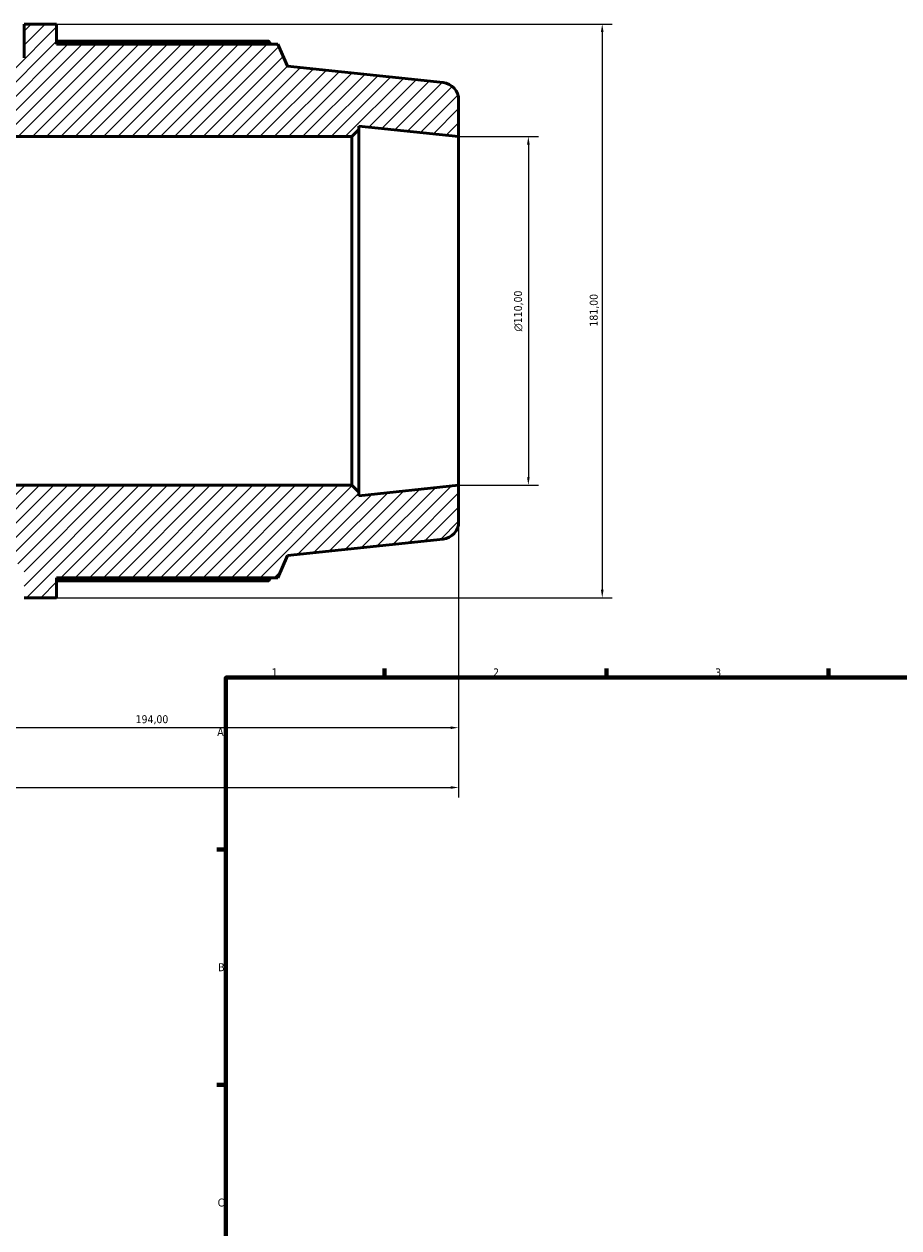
# Model space of a CAD drawing. Header units: millimetres. Extents: x -319 to 1171, y -71 to 872.
# Tile 3 of 9: x -44 to 232, y 400 to 780. Entities that reach past the tile are written whole.
import ezdxf

# ---------------------------------------------------------------- set-up
doc = ezdxf.new("R2010")
doc.units = ezdxf.units.MM
for name, color, linetype, lineweight in [('Border (ISO)', 7, 'Continuous', 70), ('Dimension (ISO)', 7, 'Continuous', 25), ('Hatch (ISO)', 7, 'Continuous', 18), ('Visible (ISO)', 7, 'Continuous', 50)]:
    doc.layers.add(name, color=color, linetype=linetype, lineweight=lineweight)
doc.styles.add('Note Text (ISO)', font='tahoma.ttf')
doc.dimstyles.new('Default (ISO)', dxfattribs={"dimtxt": 2.5, "dimasz": 2.5, "dimexe": 3.175, "dimexo": 0, "dimgap": 0.762, "dimtad": 1, "dimrnd": 1e-08, "dimzin": 0, "dimtxsty": 'Note Text (ISO)', "dimcen": 0.09, "dimdle": 10, "dimclrd": 256, "dimclre": 256, "dimclrt": 256, "dimazin": 0, "dimtfac": 1.40208, "dimtmove": 0, "dimatfit": 3, "dimfxl": 1, "dimtolj": 1, "dimtzin": 0, "dimlwd": -1, "dimlwe": -1, "dimarcsym": 0})

# ---------------------------------------------------------------- blocks, each defined once
blk = doc.blocks.new('Borders Default Border')
at = {"layer": 'Border (ISO)'}
for p, q in [((70.08, 574), (70.08, 576.9)), ((140.17, 574), (140.17, 576.9)), ((210.25, 574), (210.25, 576.9)), ((20, 519.75), (17.1, 519.75)), ((20, 445.5), (17.1, 445.5))]:
    blk.add_line(p, q, dxfattribs=at)
at = {"layer": 'Border (ISO)', "flags": 128}
blk.add_lwpolyline([(20, 20), (20, 574), (821, 574), (821, 20), (20, 20)], dxfattribs=at)
at = {"layer": 'Border (ISO)', "color": 232, "true_color": 0xca0064, "char_height": 2.5, "attachment_point": 7, "style": 'Note Text (ISO)'}
for s, insert in [('1', (34.48, 574.4)), ('2', (104.37, 574.4)), ('3', (174.43, 574.35)), ('A', (17.29, 555.62)), ('B', (17.59, 481.38)), ('C', (17.43, 407.08))]:
    blk.add_mtext(s, dxfattribs=dict(at, insert=insert))
blk = doc.blocks.new('*D7')
at = {"layer": 'Defpoints', "color": 0, "transparency": 16777216}
for p in [(-33.42, 780.2), (-33.42, 599.2), (138.79, 599.2)]:
    blk.add_point(p, dxfattribs=at)
at = {"layer": 'Dimension (ISO)', "transparency": 16777216}
for p, q in [((-33.42, 780.2), (141.97, 780.2)), ((138.79, 777.7), (138.79, 601.7)), ((-33.42, 599.2), (141.97, 599.2))]:
    blk.add_line(p, q, dxfattribs=at)
for points in [[(138.37, 777.7), (139.21, 777.7), (138.79, 780.2)], [(138.37, 601.7), (139.21, 601.7), (138.79, 599.2)]]:
    blk.add_solid(points, dxfattribs=at)
at = {"layer": 'Dimension (ISO)', "color": 232, "true_color": 0xca0064, "transparency": 16777216, "insert": (134.85, 684.74), "char_height": 2.5, "attachment_point": 1, "rotation": 90, "style": 'Note Text (ISO)'}
blk.add_mtext('\\A1;181,00', dxfattribs=at)
blk = doc.blocks.new('*D8')
at = {"layer": 'Defpoints', "color": 0, "transparency": 16777216}
for p in [(93.47, 744.7), (93.47, 634.7), (115.47, 634.7)]:
    blk.add_point(p, dxfattribs=at)
at = {"layer": 'Dimension (ISO)', "transparency": 16777216}
for p, q in [((93.47, 744.7), (118.65, 744.7)), ((115.47, 742.2), (115.47, 637.2)), ((93.47, 634.7), (118.65, 634.7))]:
    blk.add_line(p, q, dxfattribs=at)
for points in [[(115.06, 742.2), (115.89, 742.2), (115.47, 744.7)], [(115.06, 637.2), (115.89, 637.2), (115.47, 634.7)]]:
    blk.add_solid(points, dxfattribs=at)
at = {"layer": 'Dimension (ISO)', "color": 232, "true_color": 0xca0064, "transparency": 16777216, "insert": (110.95, 683.2), "char_height": 2.5, "attachment_point": 1, "rotation": 90, "style": 'Note Text (ISO)'}
blk.add_mtext('\\A1;\\fAIGDT|b0|i0;\\H2.5000;\\ln\\fTahoma|b0|i0;\\H2.5000;110,00', dxfattribs=at)
blk = doc.blocks.new('*D9')
at = {"layer": 'Defpoints', "color": 0, "transparency": 16777216}
for p in [(-100.53, 640.2), (93.47, 634.7), (-100.53, 558.2)]:
    blk.add_point(p, dxfattribs=at)
at = {"layer": 'Dimension (ISO)', "transparency": 16777216}
for p, q in [((-100.53, 640.2), (-100.53, 555.02)), ((93.47, 634.7), (93.47, 555.02)), ((90.97, 558.2), (-98.03, 558.2))]:
    blk.add_line(p, q, dxfattribs=at)
for points in [[(-98.03, 558.61), (-98.03, 557.78), (-100.53, 558.2)], [(90.97, 558.61), (90.97, 557.78), (93.47, 558.2)]]:
    blk.add_solid(points, dxfattribs=at)
at = {"layer": 'Dimension (ISO)', "color": 232, "true_color": 0xca0064, "transparency": 16777216, "insert": (-8.48, 562.13), "char_height": 2.5, "attachment_point": 1, "style": 'Note Text (ISO)'}
blk.add_mtext('\\A1;194,00', dxfattribs=at)
blk = doc.blocks.new('*D13')
at = {"layer": 'Defpoints', "color": 0, "transparency": 16777216}
for p in [(-284.53, 644.7), (93.47, 634.7), (93.47, 539.33)]:
    blk.add_point(p, dxfattribs=at)
at = {"layer": 'Dimension (ISO)', "transparency": 16777216}
for p, q in [((-284.53, 644.7), (-284.53, 536.15)), ((93.47, 634.7), (93.47, 536.15)), ((-282.03, 539.33), (90.97, 539.33))]:
    blk.add_line(p, q, dxfattribs=at)
for points in [[(-282.03, 539.74), (-282.03, 538.91), (-284.53, 539.33)], [(90.97, 539.74), (90.97, 538.91), (93.47, 539.33)]]:
    blk.add_solid(points, dxfattribs=at)
at = {"layer": 'Dimension (ISO)', "color": 232, "true_color": 0xca0064, "transparency": 16777216, "insert": (-100.59, 543.27), "char_height": 2.5, "attachment_point": 1, "style": 'Note Text (ISO)'}
blk.add_mtext('\\A1;378,00', dxfattribs=at)

msp = doc.modelspace()

# ---------------------------------------------------------------- hatches: boundary and pattern name
at = {"layer": 'Hatch (ISO)'}
h = msp.add_hatch(dxfattribs=at)
h.set_pattern_fill('ANSI31', color=256, scale=25.4, style=0)
h.set_pattern_definition([(45, (0, 0), (-2.245064, 2.245064), [])])
edge = h.paths.add_edge_path()
edge.add_line((59.773, 744.696), (61.973, 746.896))
edge.add_line((61.973, 746.896), (61.973, 748.007))
edge.add_line((61.973, 748.007), (93.473, 744.696))
edge.add_line((93.473, 744.696), (93.473, 756.244))
edge.add_ellipse((87.973, 756.244), major_axis=(5.5, 0), ratio=1, start_angle=0, end_angle=84)
edge.add_line((88.548, 761.713), (39.473, 766.871))
edge.add_line((39.473, 766.871), (36.361, 773.861))
edge.add_line((36.361, 773.861), (-33.421, 773.861))
edge.add_line((-33.421, 773.861), (-33.421, 780.196))
edge.add_line((-33.421, 780.196), (-43.687, 780.196))
edge.add_line((-43.687, 780.196), (-43.687, 769.517))
edge.add_line((-43.687, 769.517), (-47.231, 769.517))
edge.add_line((-47.231, 769.517), (-47.231, 762.096))
edge.add_line((-47.231, 762.096), (-50.775, 762.096))
edge.add_line((-50.775, 762.096), (-50.775, 769.517))
edge.add_line((-50.775, 769.517), (-54.319, 769.517))
edge.add_line((-54.319, 769.517), (-54.319, 762.096))
edge.add_line((-54.319, 762.096), (-57.863, 762.096))
edge.add_line((-57.863, 762.096), (-57.863, 769.517))
edge.add_line((-57.863, 769.517), (-61.407, 769.517))
edge.add_line((-61.407, 769.517), (-61.407, 762.096))
edge.add_line((-61.407, 762.096), (-64.951, 762.096))
edge.add_line((-64.951, 762.096), (-64.951, 769.517))
edge.add_line((-64.951, 769.517), (-68.495, 769.517))
edge.add_line((-68.495, 769.517), (-68.495, 762.096))
edge.add_line((-68.495, 762.096), (-72.039, 762.096))
edge.add_line((-72.039, 762.096), (-72.039, 769.517))
edge.add_line((-72.039, 769.517), (-75.583, 769.517))
edge.add_line((-75.583, 769.517), (-75.583, 762.096))
edge.add_line((-75.583, 762.096), (-79.127, 762.096))
edge.add_line((-79.127, 762.096), (-79.127, 771.146))
edge.add_line((-79.127, 771.146), (-84.527, 771.146))
edge.add_line((-84.527, 771.146), (-84.527, 753.046))
edge.add_line((-84.527, 753.046), (-100.527, 753.046))
edge.add_line((-100.527, 753.046), (-122.527, 744.046))
edge.add_line((-122.527, 744.046), (-138.527, 744.046))
edge.add_line((-138.527, 744.046), (-138.527, 757.196))
edge.add_ellipse((-140.327, 757.196), major_axis=(1.8, 0), ratio=1, start_angle=0, end_angle=90)
edge.add_line((-140.327, 758.996), (-142.127, 758.996))
edge.add_ellipse((-142.127, 757.196), major_axis=(0, 1.8), ratio=1, start_angle=0, end_angle=90)
edge.add_line((-143.927, 757.196), (-143.927, 751.296))
edge.add_line((-143.927, 751.296), (-169.237, 751.296))
edge.add_line((-169.237, 751.296), (-169.237, 766.696))
edge.add_line((-169.237, 766.696), (-179.504, 766.696))
edge.add_line((-179.504, 766.696), (-179.504, 761.306))
edge.add_line((-179.504, 761.306), (-236.482, 761.306))
edge.add_line((-236.482, 761.306), (-237.277, 759.336))
edge.add_line((-237.277, 759.336), (-279.793, 753.361))
edge.add_ellipse((-279.027, 747.915), major_axis=(-0.765, 5.446), ratio=1, start_angle=0, end_angle=82)
edge.add_line((-284.527, 747.915), (-284.527, 734.696))
edge.add_line((-284.527, 734.696), (-257.527, 738.49))
edge.add_line((-257.527, 738.49), (-257.527, 734.696))
edge.add_line((-257.527, 734.696), (-122.527, 734.696))
edge.add_line((-122.527, 734.696), (-122.527, 730.196))
edge.add_line((-122.527, 730.196), (-100.527, 739.196))
edge.add_line((-100.527, 739.196), (-100.527, 744.696))
edge.add_line((-100.527, 744.696), (59.773, 744.696))
edge = h.paths.add_edge_path()
edge.add_line((61.973, 632.496), (59.773, 634.696))
edge.add_line((59.773, 634.696), (-100.527, 634.696))
edge.add_line((-100.527, 634.696), (-100.527, 640.196))
edge.add_line((-100.527, 640.196), (-122.527, 649.196))
edge.add_line((-122.527, 649.196), (-122.527, 644.696))
edge.add_line((-122.527, 644.696), (-257.527, 644.696))
edge.add_line((-257.527, 644.696), (-257.527, 640.901))
edge.add_line((-257.527, 640.901), (-284.527, 644.696))
edge.add_line((-284.527, 644.696), (-284.527, 631.477))
edge.add_ellipse((-279.027, 631.477), major_axis=(-5.5, 0), ratio=1, start_angle=0, end_angle=82)
edge.add_line((-279.793, 626.03), (-237.277, 620.055))
edge.add_line((-237.277, 620.055), (-236.482, 618.086))
edge.add_line((-236.482, 618.086), (-179.504, 618.086))
edge.add_line((-179.504, 618.086), (-179.504, 612.696))
edge.add_line((-179.504, 612.696), (-169.237, 612.696))
edge.add_line((-169.237, 612.696), (-169.237, 628.096))
edge.add_line((-169.237, 628.096), (-143.927, 628.096))
edge.add_line((-143.927, 628.096), (-143.927, 622.196))
edge.add_ellipse((-142.127, 622.196), major_axis=(-1.8, 0), ratio=1, start_angle=0, end_angle=90)
edge.add_line((-142.127, 620.396), (-140.327, 620.396))
edge.add_ellipse((-140.327, 622.196), major_axis=(0, -1.8), ratio=1, start_angle=0, end_angle=90)
edge.add_line((-138.527, 622.196), (-138.527, 635.346))
edge.add_line((-138.527, 635.346), (-122.527, 635.346))
edge.add_line((-122.527, 635.346), (-100.527, 626.346))
edge.add_line((-100.527, 626.346), (-84.527, 626.346))
edge.add_line((-84.527, 626.346), (-84.527, 608.246))
edge.add_line((-84.527, 608.246), (-79.127, 608.246))
edge.add_line((-79.127, 608.246), (-79.127, 617.296))
edge.add_line((-79.127, 617.296), (-75.583, 617.296))
edge.add_line((-75.583, 617.296), (-75.583, 609.875))
edge.add_line((-75.583, 609.875), (-72.039, 609.875))
edge.add_line((-72.039, 609.875), (-72.039, 617.296))
edge.add_line((-72.039, 617.296), (-68.495, 617.296))
edge.add_line((-68.495, 617.296), (-68.495, 609.875))
edge.add_line((-68.495, 609.875), (-64.951, 609.875))
edge.add_line((-64.951, 609.875), (-64.951, 617.296))
edge.add_line((-64.951, 617.296), (-61.407, 617.296))
edge.add_line((-61.407, 617.296), (-61.407, 609.875))
edge.add_line((-61.407, 609.875), (-57.863, 609.875))
edge.add_line((-57.863, 609.875), (-57.863, 617.296))
edge.add_line((-57.863, 617.296), (-54.319, 617.296))
edge.add_line((-54.319, 617.296), (-54.319, 609.875))
edge.add_line((-54.319, 609.875), (-50.775, 609.875))
edge.add_line((-50.775, 609.875), (-50.775, 617.296))
edge.add_line((-50.775, 617.296), (-47.231, 617.296))
edge.add_line((-47.231, 617.296), (-47.231, 609.875))
edge.add_line((-47.231, 609.875), (-43.687, 609.875))
edge.add_line((-43.687, 609.875), (-43.687, 599.196))
edge.add_line((-43.687, 599.196), (-33.421, 599.196))
edge.add_line((-33.421, 599.196), (-33.421, 605.531))
edge.add_line((-33.421, 605.531), (36.361, 605.531))
edge.add_line((36.361, 605.531), (39.473, 612.52))
edge.add_line((39.473, 612.52), (88.548, 617.678))
edge.add_ellipse((87.973, 623.148), major_axis=(0.575, -5.47), ratio=1, start_angle=0, end_angle=84)
edge.add_line((93.473, 623.148), (93.473, 634.696))
edge.add_line((93.473, 634.696), (61.973, 631.385))
edge.add_line((61.973, 631.385), (61.973, 632.496))

# ---------------------------------------------------------------- linework, layer by layer
at = {"layer": 'Visible (ISO)'}
for p, q in [((-33.421, 780.196), (-43.687, 780.196)), ((-43.687, 780.196), (-43.687, 769.517)), ((-33.421, 773.861), (-33.421, 780.196)), ((33.54, 774.85), (-33.421, 774.85)), ((36.361, 773.861), (-33.421, 773.861)), ((39.473, 766.871), (36.361, 773.861)), ((88.548, 761.713), (39.473, 766.871)), ((93.473, 744.696), (93.473, 756.244)), ((-100.527, 744.696), (59.773, 744.696)), ((59.773, 744.696), (61.973, 746.896)), ((59.773, 744.696), (59.773, 634.696)), ((61.973, 746.896), (61.973, 748.007)), ((61.973, 748.007), (93.473, 744.696)), ((61.973, 632.496), (61.973, 746.896)), ((93.473, 634.696), (93.473, 744.696)), ((59.773, 634.696), (-100.527, 634.696)), ((61.973, 632.496), (59.773, 634.696)), ((93.473, 634.696), (61.973, 631.385)), ((93.473, 623.148), (93.473, 634.696)), ((61.973, 631.385), (61.973, 632.496)), ((39.473, 612.52), (88.548, 617.678)), ((36.361, 605.531), (39.473, 612.52)), ((-33.421, 599.196), (-33.421, 605.531)), ((-33.421, 605.531), (36.361, 605.531)), ((-33.421, 604.542), (33.54, 604.542)), ((-43.687, 599.196), (-33.421, 599.196))]:
    msp.add_line(p, q, dxfattribs=at)
for centre, start, end in [((87.973, 756.244), 0, 84), ((87.973, 623.148), 276, 0)]:
    msp.add_arc(centre, 5.5, start, end, dxfattribs=at)
for points, weights in [([(34.243, 773.861), (33.897, 774.351), (33.54, 774.85)], [1.00130931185, 1.00072857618, 1]), ([(33.54, 604.542), (33.897, 605.041), (34.243, 605.531)], [1, 1.00072857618, 1.00130931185])]:
    msp.add_rational_spline(points, weights, degree=2, dxfattribs=at)

# ---------------------------------------------------------------- block references
msp.add_blockref('Borders Default Border', (0, 0))

# ---------------------------------------------------------------- dimensions: what is measured, and where the dimension line sits
at = {"layer": 'Dimension (ISO)'}
for base, p1, p2, angle, picture, middle in [((138.791, 599.196), (-33.421, 780.196), (-33.421, 599.196), 90, '*D7', (138.791, 689.696)), ((93.473, 539.326), (-284.527, 644.696), (93.473, 634.696), 180, '*D13', (-95.527, 539.326)), ((-100.527, 558.196), (93.473, 634.696), (-100.527, 640.196), 180, '*D9', (-3.527, 558.196))]:
    dim = msp.add_linear_dim(base=base, p1=p1, p2=p2, angle=angle, dimstyle='Default (ISO)', override={"dimdec": 2, "dimtp": 0, "dimtm": 0, "dimtdec": 2, "dimtofl": 0, "dimatfit": 1}, dxfattribs=at)
    dim.commit()
    dim.dimension.update_dxf_attribs({"geometry": picture, "text_midpoint": middle, "dimtype": 160})
dim = msp.add_linear_dim(base=(115.473, 634.696), p1=(93.473, 744.696), p2=(93.473, 634.696), angle=90, text='\\fAIGDT|b0|i0;\\H2.5000;\\ln\\fTahoma|b0|i0;\\H2.5000;<>', dimstyle='Default (ISO)', override={"dimdec": 2, "dimtp": 0, "dimtm": 0, "dimtdec": 2, "dimtofl": 0, "dimatfit": 1}, dxfattribs=at)
dim.commit()
dim.dimension.update_dxf_attribs({"geometry": '*D8', "text_midpoint": (115.473, 689.696), "dimtype": 160})

doc.saveas('drawing.dxf')
